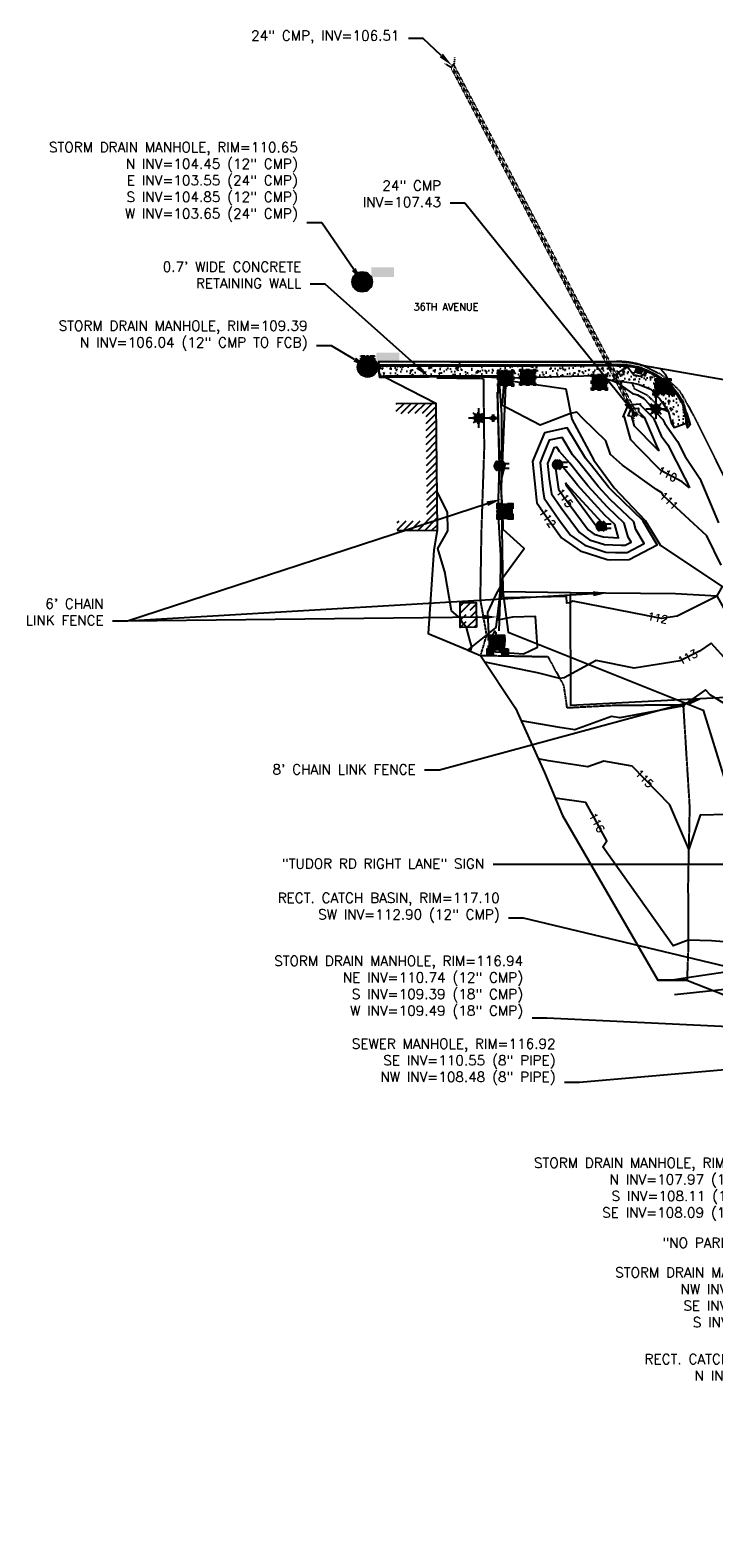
# Model space of a CAD drawing. Header units: feet. Extents: x 351431 to 355879, y 310968 to 329728.
# Tile 245 of 254: x 351490 to 351834, y 328963 to 329721. Entities that reach past the tile are written whole.
import ezdxf

# ---------------------------------------------------------------- set-up
doc = ezdxf.new("R2010")
doc.units = ezdxf.units.FT
doc.header["$MEASUREMENT"] = 0
doc.linetypes.add('D10', pattern=[0.15, 0.1, -0.05])
doc.linetypes.add('D25', pattern=[0.375, 0.25, -0.125])
for name, color, linetype in [('EHIST', 56, 'Continuous'), ('EHYSC', 161, 'Continuous'), ('EHYSW-WARN', 161, 'Continuous'), ('ELIF', 153, 'LINKFENCE'), ('ELIG', 41, 'Continuous'), ('ELIST', 3, 'Continuous'), ('ELIW', 2, 'Continuous'), ('ELTCH-EG1', 253, 'Continuous'), ('ELTCN-EG1', 251, 'Continuous'), ('ELTNB-EG1', 55, 'Continuous'), ('ELTT', 3, 'Continuous'), ('ELUDC', 153, 'D10'), ('ELUTU', 153, 'UT'), ('ELYCB-BACK', 5, 'Continuous'), ('ELYCB-FL', 2, 'Continuous'), ('ELYSC', 2, 'Continuous'), ('ELYSP', 1, 'D25'), ('ELYSW-BACK', 2, 'Continuous'), ('ELYSW-WARN', 161, 'Continuous'), ('ESFLJ', 5, 'Continuous'), ('ESFLP', 4, 'Continuous'), ('ESIP', 41, 'Continuous'), ('ESMask', 155, 'Continuous'), ('ESUD', 5, 'Continuous'), ('ESUD-CMP', 13, 'D10'), ('ESUE', 2, 'Continuous'), ('ETFS', 6, 'Continuous'), ('ETIF', 4, 'Continuous'), ('ETIW', 14, 'Continuous'), ('ETRC', 2, 'Continuous'), ('ETTC', 252, 'Continuous'), ('ETUD', 4, 'Continuous'), ('ETUS', 2, 'Continuous')]:
    doc.layers.add(name, color=color, linetype=linetype)
doc.styles.add('ANNO-TOPO', font='simplex.shx')
doc.styles.add('L180', font='simplex.shx', dxfattribs={"height": 3.6})
doc.styles.add('L80', font='simplex', dxfattribs={"height": 4})
doc.styles.add('ROMANSM', font='romansm.shx')
doc.linetypes.add('LINKFENCE', pattern='A,0.25,-0.08,0.25,-0.08,["X",ROMANSM,S=0.08,R=0,X=-0.004,Y=-0.04],-0.12', length=0.78)
doc.linetypes.add('UT', pattern='A,0.25,-0.07,0.07,-0.07,0.07,-0.07,0.25,-0.08,["UT",ROMANSM,S=0.08,R=0,X=-0.04,Y=-0.04],-0.15', length=1.08)

# ---------------------------------------------------------------- blocks, each defined once
blk = doc.blocks.new('ESIPOST')
blk.add_lwpolyline([(0.03, 0.03), (0.03, -0.03), (-0.03, -0.03), (-0.03, 0.03), (0.03, 0.03)])
at = {"layer": 'ESMask'}
blk.add_solid([(-0.03, -0.03), (-0.03, 0.03), (0.03, -0.03), (0.03, 0.03)], dxfattribs=at)
blk = doc.blocks.new('ESUFJBOX1')
for points in [[(-0.079, 0.054), (-0.079, 0.079), (-0.054, 0.079)], [(-0.079, -0.018), (-0.079, 0.018)], [(-0.018, 0.079), (0.018, 0.079)], [(0.054, 0.079), (0.079, 0.079), (0.079, 0.054)], [(0.079, 0.018), (0.079, -0.018)], [(-0.079, -0.079), (-0.079, -0.054)], [(-0.054, -0.079), (-0.079, -0.079)], [(0.018, -0.079), (-0.018, -0.079)], [(0.079, -0.054), (0.079, -0.079), (0.054, -0.079)]]:
    blk.add_lwpolyline(points)
at = {"layer": 'ESMask'}
blk.add_solid([(-0.079, -0.079), (-0.079, 0.079), (0.079, -0.079), (0.079, 0.079)], dxfattribs=at)
blk = doc.blocks.new('ESUFJBOX2')
for points in [[(-0.079, 0.054), (-0.079, 0.079), (-0.054, 0.079)], [(-0.079, -0.018), (-0.079, 0.018)], [(-0.052, 0.018), (-0.052, 0.052), (-0.018, 0.052)], [(-0.018, 0.079), (0.018, 0.079)], [(0.018, 0.052), (0.052, 0.052), (0.052, 0.018)], [(0.054, 0.079), (0.079, 0.079), (0.079, 0.054)], [(0.079, 0.018), (0.079, -0.018)], [(-0.079, -0.079), (-0.079, -0.054)], [(-0.054, -0.079), (-0.079, -0.079)], [(-0.052, -0.052), (-0.052, -0.018)], [(-0.018, -0.052), (-0.052, -0.052)], [(0.018, -0.079), (-0.018, -0.079)], [(0.052, -0.018), (0.052, -0.052), (0.018, -0.052)], [(0.079, -0.054), (0.079, -0.079), (0.054, -0.079)]]:
    blk.add_lwpolyline(points)
at = {"layer": 'ESMask'}
blk.add_solid([(-0.079, -0.079), (-0.079, 0.079), (0.079, -0.079), (0.079, 0.079)], dxfattribs=at)
blk = doc.blocks.new('ESUFMALUM')
for p, q in [((-0.1, -0.148), (-0.05, -0.148)), ((-0.053, -0.095), (-0.035, -0.112)), ((0, -0.03), (0, -0.098)), ((0.053, -0.095), (0.035, -0.112)), ((0.05, -0.148), (0.1, -0.148)), ((-0.035, -0.183), (-0.053, -0.201)), ((0, -0.198), (0, -0.248)), ((0.035, -0.183), (0.053, -0.201))]:
    blk.add_line(p, q)
for centre, radius, start, end in [((0, 0), 0.0295, 153.6503, 206.3497), ((0, 0), 0.0295, 63.6503, 116.3497), ((0, 0), 0.0295, 333.6503, 26.3497), ((0, -0.148), 0.05, 166.7041, 193.2959), ((0, -0.148), 0.05, 121.7041, 148.2959), ((0, 0), 0.0295, 243.6503, 296.3497), ((0, -0.148), 0.05, 76.7041, 103.2959), ((0, -0.148), 0.05, 31.7041, 58.2959), ((0, -0.148), 0.05, 346.7041, 13.2959), ((0, -0.148), 0.05, 211.7041, 238.2959), ((0, -0.148), 0.05, 256.7041, 283.2959), ((0, -0.148), 0.05, 301.7041, 328.2959)]:
    blk.add_arc(centre, radius, start, end)
at = {"layer": 'ESMask'}
for points, const_width in [([(-0.015, 0, 1), (0.015, 0, 1)], 0.0295), ([(-0.025, -0.148, 1), (0.025, -0.148, 1)], 0.05)]:
    blk.add_lwpolyline(points, format="xyb", close=True, dxfattribs=dict(at, const_width=const_width))
blk = doc.blocks.new('ESIELOUT')
for p, q in [((-0.043, 0.025), (0.1, 0.025)), ((0.1, -0.025), (-0.043, -0.025))]:
    blk.add_line(p, q)
for start, end in [(109.5043, 250.4953), (289.6904, 70.3091)]:
    blk.add_arc((0, 0), 0.05, start, end)
at = {"layer": 'ESMask', "const_width": 0.05}
blk.add_lwpolyline([(0.008, -0.024, 0.998377), (-0.008, 0.024, 1.001626), (0.008, -0.024, -0.622608)], format="xyb", dxfattribs=at)
at = {"layer": 'ESMask'}
for points in [[(0, 0), (-0.017, 0.047)], [(0.017, -0.047), (0, 0)]]:
    blk.add_lwpolyline(points, dxfattribs=at)
blk = doc.blocks.new('ESUELOAD')
for p, q in [((-0.079, 0.079), (-0.053, 0.053)), ((-0.026, 0.026), (0.026, -0.026)), ((-0.026, -0.026), (0.026, 0.026)), ((0.053, 0.053), (0.079, 0.079)), ((-0.079, -0.079), (-0.053, -0.053)), ((0.053, -0.053), (0.079, -0.079))]:
    blk.add_line(p, q)
for points in [[(-0.079, 0.026), (-0.079, 0.079), (-0.026, 0.079)], [(0.026, 0.079), (0.079, 0.079), (0.079, 0.026)], [(-0.026, -0.079), (-0.079, -0.079), (-0.079, -0.026)], [(0.079, -0.026), (0.079, -0.079), (0.026, -0.079)]]:
    blk.add_lwpolyline(points)
at = {"layer": 'ESMask'}
blk.add_solid([(-0.079, -0.079), (-0.079, 0.079), (0.079, -0.079), (0.079, 0.079)], dxfattribs=at)
blk = doc.blocks.new('ESUETRANS')
for p, q in [((-0.079, 0.079), (-0.031, 0.031)), ((0.031, 0.031), (0.079, 0.079)), ((-0.079, -0.079), (-0.031, -0.031)), ((0.031, -0.031), (0.079, -0.079))]:
    blk.add_line(p, q)
for points in [[(-0.079, 0.026), (-0.079, 0.079), (-0.026, 0.079)], [(0.026, 0.079), (0.079, 0.079), (0.079, 0.026)], [(-0.079, -0.079), (-0.079, -0.026)], [(-0.026, -0.079), (-0.079, -0.079)], [(0.079, -0.026), (0.079, -0.079), (0.026, -0.079)]]:
    blk.add_lwpolyline(points)
at = {"layer": 'ESMask'}
blk.add_solid([(-0.079, 0.079), (-0.079, -0.079), (0.079, 0.079), (0.079, -0.079)], dxfattribs=at)
at = {"style": 'L80'}
blk.add_text('E', height=0.08, dxfattribs=at).set_placement((-0.023, -0.039))
blk = doc.blocks.new('ESUDCI')
for p, q in [((-0.068, 0.083), (-0.068, 0.091)), ((-0.068, 0.091), (-0.026, 0.091)), ((-0.068, 0.024), (-0.068, 0.067)), ((-0.06, 0.06), (-0.068, 0.06)), ((-0.063, 0.03), (-0.068, 0.03)), ((-0.068, 0), (-0.068, 0.008)), ((-0.026, 0), (-0.068, 0)), ((-0.026, 0.03), (-0.05, 0.03)), ((-0.023, 0.06), (-0.047, 0.06)), ((0.01, 0.03), (-0.013, 0.03)), ((-0.01, 0.091), (0.01, 0.091)), ((0.013, 0.06), (-0.01, 0.06)), ((0.01, 0), (-0.01, 0)), ((0.047, 0.03), (0.023, 0.03)), ((0.026, 0.091), (0.068, 0.091)), ((0.05, 0.06), (0.026, 0.06)), ((0.068, 0.03), (0.06, 0.03)), ((0.068, 0.06), (0.063, 0.06)), ((0.068, 0.091), (0.068, 0.083)), ((0.068, 0.067), (0.068, 0.024)), ((0.068, 0.008), (0.068, 0)), ((0.068, 0), (0.026, 0))]:
    blk.add_line(p, q)
at = {"layer": 'ESMask'}
blk.add_solid([(-0.068, 0), (-0.068, 0.091), (0.068, 0), (0.068, 0.091)], dxfattribs=at)
blk = doc.blocks.new('ESUMHOLE')
at = {"ltscale": 0.5}
for radius in [0.1, 0.057]:
    blk.add_circle((0, 0), radius, dxfattribs=at)
at = {"layer": 'ESMask', "const_width": 0.1}
blk.add_lwpolyline([(-0.05, 0, 1), (0.05, 0, 1)], format="xyb", close=True, dxfattribs=at)
at = {"layer": 'ESMask', "color": 155}
blk.add_solid([(0.09, 0.05), (0.09, 0.145), (0.321, 0.05), (0.321, 0.145)], dxfattribs=at)

msp = doc.modelspace()

# ---------------------------------------------------------------- hatches: boundary and pattern name
at = {"layer": 'EHIST'}
h = msp.add_hatch(dxfattribs=at)
h.set_pattern_fill('ANSI31', color=256, scale=20, style=0)
h.set_pattern_definition([(45, (351674.117, 329468.9862), (-1.76777, 1.76777), [])])
h.paths.add_polyline_path([(351694.12, 329533.25), (351674.12, 329533.06), (351674.16, 329528.06), (351689.16, 329528.21), (351689.67, 329474.13), (351674.67, 329473.99), (351674.72, 329468.99), (351694.72, 329469.17)])
h = msp.add_hatch(dxfattribs=at)
h.set_pattern_fill('ANSI31', color=256, scale=20, style=0)
h.set_pattern_definition([(45, (351706.266, 329420.547), (-1.76777, 1.76777), [])])
h.paths.add_polyline_path([(351714.33, 329432.98), (351706.27, 329433.05), (351706.27, 329420.55), (351714.59, 329420.59)])
h.paths.add_polyline_path([(351711.53, 329423.57), (351709.27, 329423.56), (351709.27, 329430.03), (351711.39, 329430.01)], flags=16)
at = {"layer": 'EHYSC'}
h = msp.add_hatch(dxfattribs=at)
h.set_pattern_fill('AR-CONC', color=256, style=0)
h.set_pattern_definition([(50, (351665.256, 329521.035), (7.1726, -0.62752), [0.75, -8.25]), (355, (351665.256, 329521.035), (-1.3875, 7.52192), [0.6, -6.6]), (100.4514, (351665.854, 329520.983), (5.7851, 6.8944), [0.6374, -7.01142]), (46.184, (351665.256, 329523.035), (10.6724, -1.6552), [1.125, -12.375]), (96.6356, (351666.145, 329522.897), (9.3466, 9.7412), [0.9561, -10.5171]), (351.184, (351665.256, 329523.035), (9.3466, 9.7412), [0.9, -9.9]), (21, (351666.256, 329522.535), (5.96907, -4.0262), [0.75, -8.25]), (326, (351666.256, 329522.535), (2.43315, 7.2515), [0.6, -6.6]), (71.4514, (351666.7534, 329522.1995), (8.40223, 3.2253), [0.6374, -7.01142]), (37.5, (351665.256, 329521.035), (0.1216, 3.32894), [0, -6.52, 0, -6.7, 0, -6.625]), (7.5, (351665.256, 329521.035), (2.630695, 3.94412), [0, -3.82, 0, -6.37, 0, -2.525]), (327.5, (351663.026, 329521.035), (5.338224, -0.22555), [0, -2.5, 0, -7.8, 0, -10.35]), (317.5, (351662.026, 329521.035), (5.83186, 1.00105), [0, -3.25, 0, -5.18, 0, -7.35])])
h.paths.add_polyline_path([(351798.08, 329550.13), (351796.9, 329550.59), (351795.99, 329550.86), (351794.99, 329551.09), (351793.12, 329551.49), (351791.7, 329551.72), (351790.16, 329551.9), (351789.71, 329551.94), (351787.66, 329552.01), (351785.07, 329552), (351774.41, 329552.1), (351711.18, 329551.88), (351665.26, 329552), (351665.9, 329546.85), (351668.74, 329546.92), (351712.16, 329547.1), (351727.34, 329546.94), (351726.74, 329545.75), (351774.35, 329547.13), (351784.91, 329544.02), (351785.07, 329544.39), (351792.72, 329543.38), (351795.88, 329542.7), (351802.14, 329540.19), (351805.47, 329536.8), (351806.8, 329535.43), (351808.49, 329533.02), (351811.05, 329528.94), (351812.35, 329523.54), (351813.86, 329521.03), (351819.96, 329523.22), (351819.85, 329524.18), (351819.57, 329526.07), (351819.21, 329528.16), (351818.77, 329530.26), (351818.52, 329531.25), (351818.26, 329532.15), (351818.07, 329532.69), (351817.65, 329533.68), (351817.17, 329534.59), (351816.65, 329535.44), (351814.88, 329538.1), (351814.16, 329539.17), (351813.55, 329539.92), (351812.81, 329540.66), (351810.23, 329542.94), (351809.24, 329543.76), (351808.21, 329544.55), (351807.12, 329545.34), (351805.92, 329546.14), (351804.1, 329547.24), (351802.94, 329547.86), (351801.79, 329548.44)])
h = msp.add_hatch(dxfattribs=at)
h.set_pattern_fill('AR-CONC', color=256, style=0)
h.set_pattern_definition([(50, (351722.542, 329410.307), (7.1726, -0.6275), [0.75, -8.25]), (355, (351722.542, 329410.307), (-1.3875, 7.522), [0.6, -6.6]), (100.45, (351723.14, 329410.255), (5.785, 6.8944), [0.6374, -7.0114]), (46.18, (351722.542, 329412.307), (10.672, -1.655), [1.125, -12.375]), (96.64, (351723.431, 329412.169), (9.347, 9.741), [0.956, -10.517]), (351.18, (351722.542, 329412.307), (9.347, 9.741), [0.9, -9.9]), (21, (351723.542, 329411.807), (5.969, -4.026), [0.75, -8.25]), (326, (351723.542, 329411.807), (2.433, 7.2515), [0.6, -6.6]), (71.45, (351724.0394, 329411.4715), (8.402, 3.225), [0.6374, -7.0114]), (37.5, (351722.542, 329410.307), (0.1216, 3.3289), [0, -6.52, 0, -6.7, 0, -6.625]), (7.5, (351722.542, 329410.307), (2.6307, 3.9441), [0, -3.82, 0, -6.37, 0, -2.525]), (327.5, (351720.312, 329410.307), (5.3382, -0.22555), [0, -2.5, 0, -7.8, 0, -10.35]), (317.5, (351719.312, 329410.307), (5.8319, 1.001), [0, -3.25, 0, -5.18, 0, -7.35])])
h.paths.add_polyline_path([(351728.55, 329416.01), (351722.81, 329416.37), (351722.54, 329410.62), (351728.32, 329410.31)])
at = {"layer": 'EHYSW-WARN'}
h = msp.add_hatch(dxfattribs=at)
h.set_pattern_fill('ANSI37', color=256, scale=3, style=0)
h.paths.add_polyline_path([(351797.85, 329549.86), (351797.23, 329547.96), (351794.4, 329548.78), (351794.95, 329550.67)])
h = msp.add_hatch(dxfattribs=at)
h.set_pattern_fill('ANSI37', color=256, scale=3, style=0)
h.paths.add_polyline_path([(351811.27, 329539.03), (351812.8, 329540.3), (351814.58, 329538.02), (351813.06, 329536.74)])

# ---------------------------------------------------------------- linework, layer by layer
at = {"layer": 'EHYSC'}
msp.add_line((351665.9, 329546.85), (351665.26, 329552), dxfattribs=at)
at = {"layer": 'ELIF', "flags": 128}
for points in [[(351665.81, 329546.35), (351668.67, 329546.32), (351712.54, 329546.56), (351722.05, 329546.27), (351725.7, 329546.14), (351727.05, 329527.6), (351726.98, 329491.13), (351727.87, 329438.62), (351761.81, 329438.02), (351814.65, 329437.62), (351835.33, 329436.32), (351862.69, 329386.6), (351889.26, 329335.82), (351906.4, 329302.42), (351911.4, 329277.72), (351919.48, 329244.63), (352047.76, 329007.58), (352098.92, 328915.68), (352132.27, 328852.09), (352140.87, 328836.47), (352167.62, 328783.87), (352188.73, 328738.56), (352211.91, 328685.43), (352233.94, 328636.87), (352256.62, 328582.42), (352273.72, 328540.75), (352299.09, 328469.91), (352318.55, 328413.67), (352330.88, 328375.47), (352342.65, 328334.94), (352357.71, 328280.05), (352368.83, 328237.62), (352379.7, 328199.8), (352386.09, 328164.27), (352394.28, 328131.6), (352410.52, 328091.57), (352420.61, 328052.51), (352438.52, 327998.33), (352447.97, 327930.27), (352457.3, 327883.52), (352464.85, 327832.95), (352474.76, 327769.44), (352480.47, 327723.6), (352472.87, 327669.08), (352462.58, 327607.63), (352454.35, 327565.56), (352450.14, 327542.51), (352440.18, 327491.23), (352434.19, 327452.8), (352425.1, 327392.33), (352415.15, 327340.16), (352400.93, 327284.96), (352388.51, 327217.63), (352380.26, 327170.72), (352376.42, 327149.51), (352369.64, 327110.29), (352361.86, 327072.16), (352335.86, 327055.2), (352288.6, 327027.01)], [(351727.87, 329438.62), (351726.37, 329438.18), (351724.31, 329420.51), (351710.06, 329409.09)], [(351761.57, 329437.34), (351761.83, 329381.4), (351862.69, 329386.6)]]:
    msp.add_lwpolyline(points, dxfattribs=at)
at = {"layer": 'ELIG', "flags": 128}
msp.add_lwpolyline([(351724.96, 329538.71), (351725.95, 329501.67), (351725.28, 329479.42), (351726.61, 329456.73), (351726.37, 329438.18), (351725.79, 329418.74)], dxfattribs=at)
at = {"layer": 'ELIST', "flags": 128}
msp.add_lwpolyline([(351674.12, 329533.06), (351694.12, 329533.25), (351694.72, 329469.17), (351674.72, 329468.99)], dxfattribs=at)
msp.add_lwpolyline([(351714.59, 329420.59), (351706.27, 329420.55), (351706.27, 329433.05), (351714.33, 329432.98)], close=True, dxfattribs=at)
at = {"layer": 'ELIW', "flags": 128}
msp.add_lwpolyline([(351665.81, 329546.35), (351668.67, 329546.32), (351712.54, 329546.56), (351722.05, 329546.27), (351725.7, 329546.14)], dxfattribs=at)
at = {"layer": 'ELTCH-EG1', "elevation": 110, "flags": 128}
msp.add_lwpolyline([(351705.91, 329554.06), (351705.96, 329552.67), (351707.64, 329552.5), (351682.41, 329552.36), (351665.27, 329552.25)], dxfattribs=at)
at = {"layer": 'ELTCN-EG1', "flags": 128}
for points, elevation in [([(351805.53, 329510.68), (351805.68, 329510.46), (351806.18, 329509.5), (351805.52, 329509.85), (351805, 329510.38), (351793.94, 329521.6), (351792.63, 329526.52), (351790.73, 329526.78), (351792.28, 329530.37), (351795.95, 329530.75), (351795.96, 329529.08), (351798.81, 329526.23), (351805.53, 329510.68)], 109), ([(351820.27, 329524.3), (351820.23, 329524.81), (351820.07, 329526.22), (351820.02, 329526.59), (351819.77, 329528.37), (351819.74, 329528.54), (351819.4, 329530.43), (351819.89, 329529.06), (351820.23, 329528.05), (351820.94, 329525.89), (351821.47, 329524.21), (351822.02, 329522.37), (351820.58, 329520.74), (351820.45, 329521.84), (351820.4, 329522.81), (351820.27, 329524.3)], 111), ([(351795.06, 329528.56), (351795.07, 329526.87), (351793.16, 329527.12), (351793.72, 329528.43), (351795.06, 329528.56)], 108), ([(351711.57, 329408.55), (351712.25, 329410.84), (351711.59, 329412.87), (351711.57, 329412.92), (351709.6, 329420.56), (351707.61, 329422.62), (351706.27, 329425.09), (351701.93, 329428.86), (351698.57, 329448.39), (351696.5, 329455.69), (351695.03, 329460.1), (351700.12, 329469.04), (351699.97, 329478.47), (351694.53, 329489.06)], 113), ([(351725.4, 329477.31), (351725.38, 329479.4), (351725.34, 329479.85), (351725.31, 329480.48), (351724.72, 329478.7), (351725.4, 329477.31)], 113), ([(351720.02, 329428.07), (351720.61, 329417.57), (351720.55, 329416.66), (351720.68, 329415.27), (351721.79, 329410.31), (351721.46, 329408.48), (351722.82, 329408.84), (351724.26, 329408.26), (351738.12, 329407.18), (351745.15, 329410.53), (351744.25, 329425.95), (351732.64, 329425.66), (351725.03, 329424.17), (351726.44, 329438.2), (351726.4, 329441), (351724.42, 329437.47), (351720.02, 329428.07)], 113), ([(351726.82, 329410.04), (351728.47, 329410.05), (351728.85, 329411.95), (351728.95, 329414.49), (351728.85, 329416.46), (351727, 329416.47), (351724.33, 329416.64), (351724.41, 329417.64), (351723.63, 329418.62), (351722.55, 329416.47), (351722.45, 329415.04), (351722.31, 329412.04), (351722.2, 329410.48), (351722.05, 329409.65), (351724.04, 329410.19), (351726.82, 329410.04)], 114), ([(351840.27, 329381.55), (351832.25, 329386.44), (351829.74, 329389.21), (351818.89, 329381.56), (351818.53, 329380.41), (351817.93, 329381.02), (351786.59, 329375.07), (351782.48, 329375.81), (351763.93, 329369.02), (351756.48, 329370.19), (351736.99, 329373.57)], 114), ([(351844.12, 329247.87), (351820.42, 329244.35), (351813.08, 329243.31)], 117)]:
    msp.add_lwpolyline(points, dxfattribs=dict(at, elevation=elevation))
at = {"layer": 'ELTT', "flags": 128}
for points in [[(351729.06, 329542.09), (351726.98, 329491.13), (351727.87, 329438.62), (351730.41, 329418.19), (351828.52, 329378.9), (351850.25, 329308.64), (351846.17, 329246.93), (351876.15, 329247.48), (351919.48, 329244.63), (351955.9, 329176.53), (351979.91, 329130.51), (351997.17, 329099.36), (352025.37, 329047.76), (352047.76, 329007.58), (352098.92, 328915.68), (352132.27, 328852.09)], [(351729.34, 329544.83), (351759.52, 329540.34), (351762.41, 329525.22), (351773.6, 329504.49), (351783.73, 329490.67), (351799.29, 329474.25), (351807.1, 329461.77), (351838.05, 329441.11), (351835.33, 329436.32), (351862.69, 329386.6), (351889.26, 329335.82), (351911.4, 329277.72), (351946.06, 329229.8), (351968.03, 329188.82), (351955.9, 329176.53), (351979.91, 329130.51), (351984.18, 329133.26), (352004.46, 329100.19), (351997.17, 329099.36), (352025.37, 329047.76), (352034.37, 329051.12), (352058.38, 329010.52), (352075.36, 328976.58), (352105.82, 328919.44)]]:
    msp.add_lwpolyline(points, dxfattribs=at)
at = {"layer": 'ELUDC', "flags": 128}
msp.add_lwpolyline([(351794.55, 329527.32), (351702.28, 329702.81)], dxfattribs=at)
at = {"layer": 'ELUTU', "flags": 128}
msp.add_lwpolyline([(351814.09, 329236.12), (351847.33, 329239.64), (351861.42, 329240.28), (351866.06, 329228.02), (351881.91, 329211.49), (351903.11, 329190.94), (351930.13, 329158.07), (351944.49, 329122.47), (351964.66, 329083.98), (351979.03, 329059.18), (351992.81, 329035.19), (352000.59, 329022.86), (351998.82, 329010.17), (351975.09, 328974.77)], dxfattribs=at)
at = {"layer": 'ELYCB-BACK', "flags": 128}
msp.add_lwpolyline([(351665.26, 329552), (351711.18, 329551.88), (351774.41, 329552.1), (351785.07, 329552), (351787.66, 329552.01), (351789.71, 329551.94), (351790.16, 329551.9), (351791.7, 329551.72), (351793.12, 329551.49), (351794.99, 329551.09), (351795.99, 329550.86), (351796.9, 329550.59), (351798.08, 329550.13), (351801.79, 329548.44), (351802.94, 329547.86), (351804.1, 329547.24), (351805.92, 329546.14), (351807.12, 329545.34), (351808.21, 329544.55), (351809.24, 329543.76), (351810.23, 329542.94), (351812.81, 329540.66), (351813.55, 329539.92), (351814.16, 329539.17), (351814.88, 329538.1), (351816.65, 329535.44), (351817.17, 329534.59), (351817.65, 329533.68), (351818.07, 329532.69), (351818.26, 329532.15), (351818.52, 329531.25), (351818.77, 329530.26), (351819.21, 329528.16), (351819.57, 329526.07), (351819.85, 329524.18), (351820.14, 329521.77)], dxfattribs=at)
at = {"layer": 'ELYCB-FL', "flags": 128}
msp.add_lwpolyline([(351665.29, 329552.64), (351711.03, 329552.49), (351774.44, 329552.72), (351785.04, 329552.71), (351787.68, 329552.68), (351789.77, 329552.58), (351790.23, 329552.53), (351791.77, 329552.33), (351793.18, 329552.06), (351795.05, 329551.64), (351796.08, 329551.41), (351797.03, 329551.17), (351797.99, 329550.83), (351798.25, 329550.72), (351800.82, 329549.56), (351802, 329549), (351803.16, 329548.42), (351804.33, 329547.78), (351806.16, 329546.67), (351807.39, 329545.86), (351808.5, 329545.05), (351809.55, 329544.25), (351810.56, 329543.42), (351813.21, 329541.1), (351813.62, 329540.72), (351813.98, 329540.33), (351814.62, 329539.55), (351815.38, 329538.43), (351817.2, 329535.75), (351817.74, 329534.89), (351818.23, 329533.98), (351818.66, 329532.97), (351818.86, 329532.43), (351819.13, 329531.51), (351819.38, 329530.51), (351819.83, 329528.39), (351820.19, 329526.26), (351820.46, 329524.35), (351820.76, 329521.91)], dxfattribs=at)
at = {"layer": 'ELYSC', "flags": 128}
msp.add_lwpolyline([(351728.32, 329410.31), (351722.54, 329410.62), (351722.81, 329416.37), (351728.55, 329416.01)], close=True, dxfattribs=at)
at = {"layer": 'ELYSP', "flags": 128}
msp.add_lwpolyline([(351665.39, 329554.11), (351710.97, 329554.06), (351774.35, 329554.01), (351784.94, 329554.11, -0.069602), (351795.28, 329552.91), (351798.61, 329552), (351806.92, 329547.97), (351814.14, 329541.96), (351816.68, 329539.37), (351820.27, 329533.17), (351825.45, 329523.63), (351845.07, 329483.83), (351856.85, 329463.1), (351881, 329419.39), (351904.83, 329375.38), (351929.22, 329331.66), (351953.47, 329288.23), (351976.81, 329244.1), (352001.75, 329200.36), (352025.68, 329156.43), (352049.53, 329112.94), (352074.01, 329068.37), (352097.6, 329024.87), (352121.79, 328980.83), (352145.25, 328936.83), (352168.79, 328893.17), (352192.16, 328848.72), (352215.23, 328804.19), (352236.95, 328759.14), (352243.67, 328744.72), (352264.13, 328698.9), (352284.23, 328653), (352303.38, 328606.96), (352321.88, 328560.11), (352325.47, 328550.41), (352342.92, 328503.08), (352359.32, 328456.12), (352374.79, 328408.59), (352389.74, 328360.24), (352401.77, 328318.97), (352414.54, 328270.33), (352426.38, 328221.68), (352437.43, 328173.02), (352447.64, 328123.96), (352457.18, 328074.89), (352465.1, 328029.71), (352470.96, 327980.1), (352474.57, 327930.02), (352478.49, 327879.75), (352483.06, 327829.57), (352487.65, 327780.01), (352491.75, 327730.01), (352494.88, 327680.08), (352496.92, 327629.45), (352497.79, 327577.66), (352496.37, 327529.11), (352493.14, 327478.72), (352488.55, 327429.28), (352483.09, 327380.91), (352476.61, 327329.92), (352469.94, 327280.11), (352463.25, 327230.3), (352456.41, 327181.21), (352449.82, 327131.13), (352443.29, 327080.8), (352437, 327030.56), (352436.03, 327016.28)], format="xyb", dxfattribs=at)
for points in [[(351694.57, 329546), (351717.99, 329545.68), (351718.36, 329511.02), (351716.93, 329468.61), (351716.37, 329434.52), (351719.53, 329416.7), (351716.51, 329406.49), (351750.41, 329405.84), (351758.31, 329391.38), (351759.96, 329380.19), (351783.45, 329381.42), (351818.45, 329381.68), (351821.66, 329330.17), (351820.85, 329290.06), (351821.05, 329277.23), (351820.94, 329258.5), (351820.39, 329243.31), (351805.78, 329243.32)], [(351792.72, 329543.38), (351793.87, 329540.56), (351800.44, 329537.18), (351807.3, 329530.69), (351811.05, 329528.94)]]:
    msp.add_lwpolyline(points, dxfattribs=at)
at = {"layer": 'ELYSW-BACK', "flags": 128}
msp.add_lwpolyline([(351665.9, 329546.85), (351668.74, 329546.92), (351712.16, 329547.1), (351727.34, 329546.94), (351726.74, 329545.75), (351774.35, 329547.13), (351784.91, 329544.02), (351785.07, 329544.39), (351792.72, 329543.38), (351795.88, 329542.7), (351802.14, 329540.19), (351805.47, 329536.8), (351806.8, 329535.43), (351808.49, 329533.02), (351811.05, 329528.94), (351812.35, 329523.54), (351813.86, 329521.03), (351819.5, 329523.05)], dxfattribs=at)
at = {"layer": 'ELYSW-WARN', "flags": 128}
for points in [[(351797.85, 329549.86), (351797.23, 329547.96), (351794.4, 329548.78), (351794.95, 329550.67)], [(351811.27, 329539.03), (351812.8, 329540.3), (351814.58, 329538.02), (351813.06, 329536.74)]]:
    msp.add_lwpolyline(points, close=True, dxfattribs=at)
at = {"layer": 'ESUD-CMP', "flags": 128}
for points in [[(351703.54, 329706.87), (351703.17, 329703.28)], [(351698.23, 329704.07), (351701.39, 329702.35)], [(351793.66, 329526.85), (351793.29, 329523.27)], [(351795.43, 329527.78), (351798.6, 329526.06)]]:
    msp.add_lwpolyline(points, dxfattribs=at)
msp.add_lwpolyline([(351701.39, 329702.35), (351793.66, 329526.85), (351795.43, 329527.78), (351703.17, 329703.28)], close=True, dxfattribs=at)
at = {"layer": 'ETFS', "linetype": 'ByBlock', "lineweight": -2}
msp.add_line((351730.43, 329301.36), (351722.93, 329301.36), dxfattribs=at)
msp.add_lwpolyline([(351922.07, 329301.4), (351730.43, 329301.36)], dxfattribs=at)
at = {"layer": 'ETIF', "linetype": 'ByBlock', "lineweight": -2}
for p, q in [((351539.06, 329423.65), (351531.56, 329423.65)), ((351695.98, 329348.73), (351688.48, 329348.73))]:
    msp.add_line(p, q, dxfattribs=at)
for points in [[(351719.95, 329482.69), (351539.06, 329423.65)], [(351773.25, 329437.44), (351539.06, 329423.65)], [(351717.42, 329425.7), (351539.06, 329423.65)]]:
    msp.add_lwpolyline(points, dxfattribs=at)
at = {"layer": 'ETIF'}
for points in [[(351719.57, 329483.87), (351727.08, 329485.01), (351720.34, 329481.5)], [(351773.17, 329438.69), (351780.73, 329437.88), (351773.32, 329436.19)], [(351717.41, 329426.95), (351724.92, 329425.79), (351717.44, 329424.45)], [(351820.92, 329384.07), (351828.48, 329384.83), (351821.58, 329381.66)]]:
    msp.add_solid(points, dxfattribs=at)
at = {"layer": 'ETIW', "linetype": 'ByBlock', "lineweight": -2}
msp.add_line((351638.42, 329592.99, 120.75), (351630.92, 329592.99, 120.75), dxfattribs=at)
at = {"layer": 'ETIW'}
msp.add_solid([(351685.84, 329552.37, 120.75), (351690.61, 329546.44, 120.75), (351684.18, 329550.5, 120.75)], dxfattribs=at)
at = {"layer": 'ETUD', "linetype": 'ByBlock', "lineweight": -2}
for p, q in [((351687.81, 329716.48), (351680.31, 329716.48)), ((351708.76, 329633.79), (351701.26, 329633.79)), ((351636.71, 329623.88), (351629.21, 329623.88)), ((351641.58, 329561.98), (351634.08, 329561.98)), ((351738.21, 329274.49), (351730.71, 329274.49)), ((351749.98, 329224.24), (351742.48, 329224.24))]:
    msp.add_line(p, q, dxfattribs=at)
for points in [[(351696.83, 329707.96), (351687.81, 329716.48)], [(351652.85, 329600.37), (351636.71, 329623.88)], [(351653.28, 329555.14), (351641.58, 329561.98)], [(351906.3, 329234.19), (351738.21, 329274.49)], [(351893.86, 329217.35), (351749.98, 329224.24)]]:
    msp.add_lwpolyline(points, dxfattribs=at)
at = {"layer": 'ETUD'}
for points in [[(351697.68, 329708.87), (351702.28, 329702.81), (351695.97, 329707.05)], [(351653.88, 329601.08), (351657.09, 329594.19), (351651.82, 329599.66)], [(351653.92, 329556.22), (351659.76, 329551.35), (351652.65, 329554.06)], [(351790.82, 329533.94), (351794.55, 329527.32), (351788.87, 329532.37)]]:
    msp.add_solid(points, dxfattribs=at)
at = {"layer": 'ETUS', "linetype": 'ByBlock', "lineweight": -2}
msp.add_line((351766.28, 329191.9), (351758.78, 329191.9), dxfattribs=at)
msp.add_lwpolyline([(351891.4, 329202.67), (351766.28, 329191.9)], dxfattribs=at)

# ---------------------------------------------------------------- block references
at = {"layer": 'ESFLJ', "xscale": 50, "yscale": 50, "zscale": 50}
for name, p in [('ESUFJBOX1', (351729.21, 329545.78)), ('ESUFJBOX1', (351740.29, 329546.2)), ('ESUFJBOX1', (351776.36, 329543.75)), ('ESUFJBOX2', (351808.28, 329541.53))]:
    msp.add_blockref(name, p, dxfattribs=at)
at = {"layer": 'ESFLP', "xscale": 50, "yscale": 50, "zscale": 50}
msp.add_blockref('ESUFMALUM', (351804.77, 329537.72), dxfattribs=at)
at = {"layer": 'ESFLP', "xscale": 50, "yscale": 50, "zscale": 50, "rotation": 270}
msp.add_blockref('ESUFMALUM', (351722.93, 329525.74), dxfattribs=at)
at = {"layer": 'ESIP', "xscale": 50, "yscale": 50, "zscale": 50}
for p in [(351721.37, 329408.31), (351729.01, 329408.18)]:
    msp.add_blockref('ESIPOST', p, dxfattribs=at)
at = {"layer": 'ESUD', "xscale": 50, "yscale": 50, "zscale": 50}
for name, p in [('ESUMHOLE', (351657.09, 329594.19)), ('ESUMHOLE', (351659.76, 329551.35)), ('ESUDCI', (351659.78, 329552.47))]:
    msp.add_blockref(name, p, dxfattribs=at)
at = {"layer": 'ESUE', "xscale": 50, "yscale": 50, "zscale": 50}
for name, p in [('ESIELOUT', (351725.95, 329501.67)), ('ESIELOUT', (351755.27, 329502.32)), ('ESUELOAD', (351728.89, 329478.85)), ('ESIELOUT', (351777.2, 329471.4)), ('ESUETRANS', (351724.46, 329412.71))]:
    msp.add_blockref(name, p, dxfattribs=at)

# ---------------------------------------------------------------- texts
at = {"layer": 'ETFS', "char_height": 5, "attachment_point": 3, "style": 'ANNO-TOPO'}
for s, insert in [('"TUDOR RD RIGHT LANE" SIGN', (351718.43, 329304.31)), ('"NO PARKING FIRE LANE" SIGN', (351911.95, 329113.77))]:
    msp.add_mtext(s, dxfattribs=dict(at, insert=insert))
at = {"layer": 'ETIF', "char_height": 5, "attachment_point": 3, "style": 'ANNO-TOPO'}
for s, insert in [("6' CHAIN \\PLINK FENCE", (351527.06, 329434.93)), ("8' CHAIN LINK FENCE", (351683.98, 329351.68))]:
    msp.add_mtext(s, dxfattribs=dict(at, insert=insert))
at = {"layer": 'ETIW', "insert": (351626.42, 329604.27, 120.75), "char_height": 5, "attachment_point": 3, "style": 'ANNO-TOPO'}
msp.add_mtext("0.7' WIDE CONCRETE \\PRETAINING WALL", dxfattribs=at)
at = {"layer": 'ETUD', "char_height": 5, "attachment_point": 3, "style": 'ANNO-TOPO'}
for s, insert in [('24" CMP, INV=106.51', (351675.81, 329720.41)), ('STORM DRAIN MANHOLE, RIM=110.65\\PN INV=104.45 (12" CMP)\\PE INV=103.55 (24" CMP)\\PS INV=104.85 (12" CMP)\\PW INV=103.65 (24" CMP)', (351624.71, 329664.36)), ('24" CMP\\PINV=107.43', (351696.76, 329645.07)), ('STORM DRAIN MANHOLE, RIM=109.39\\PN INV=106.04 (12" CMP TO FCB)', (351629.58, 329574.6)), ('RECT. CATCH BASIN, RIM=117.10\\PSW INV=112.90 (12" CMP)', (351726.21, 329287.11)), ('STORM DRAIN MANHOLE, RIM=116.94\\PNE INV=110.74 (12" CMP)\\PS INV=109.39 (18" CMP)\\PW INV=109.49 (18" CMP)', (351737.98, 329255.43)), ('STORM DRAIN MANHOLE, RIM=117.04\\PN INV=107.97 (12" PIPE)\\PS INV=108.11 (12" CMP)\\PSE INV=108.09 (12" PIPE)', (351868.62, 329153.95)), ('STORM DRAIN MANHOLE, RIM=118.31\\PNW INV=109.61 (18" PIPE)\\PSE INV=109.64 (36" PIPE)\\PS INV=112.00 (12" CMP)', (351909.46, 329098.85)), ('RECT. CATCH BASIN, RIM=118.74\\PN INV=115.39 (12" CMP)', (351910.71, 329055.35))]:
    msp.add_mtext(s, dxfattribs=dict(at, insert=insert))
at = {"layer": 'ETUS', "insert": (351754.28, 329213.8), "char_height": 5, "attachment_point": 3, "style": 'ANNO-TOPO'}
msp.add_mtext('SEWER MANHOLE, RIM=116.92\\PSE INV=110.55 (8" PIPE)\\PNW INV=108.48 (8" PIPE)', dxfattribs=at)

# ---------------------------------------------------------------- next in the draw order: texts
at = {"layer": 'ETRC', "insert": (351682.88, 329583.44), "char_height": 3.6, "width": 43.0372, "attachment_point": 1, "style": 'L180', "bg_fill": 3, "box_fill_scale": 1.5, "bg_fill_color": 256, "bg_fill_true_color": 13158600, "bg_fill_transparency": 16324528}
msp.add_mtext('36TH AVENUE', dxfattribs=at)
at = {"layer": 'ETTC', "char_height": 4, "attachment_point": 5, "style": 'L80', "bg_fill": 3, "box_fill_scale": 1.2, "bg_fill_color": 256}
for s, insert, rotation, bg_fill_transparency in [('{110}', (351810.49, 329497.58, 110), 332.30911, 7018714), ('{111}', (351811.31, 329484.14, 111), 317.19951, 7018719), ('{112}', (351750.23, 329475.47, 112), 304.59546, 7018704), ('{112}', (351805.66, 329425.33, 112), 348.84056, 7018699), ('{113}', (351820.72, 329405.57, 113), 26.50346, 7018694), ('{115}', (351798.97, 329344.54, 115), 314.39313, 7018724), ('{116}', (351775.07, 329322.41, 116), 298.52459, 7018729)]:
    msp.add_mtext(s, dxfattribs=dict(at, insert=insert, rotation=rotation, bg_fill_transparency=bg_fill_transparency))

# ---------------------------------------------------------------- next in the draw order: linework, layer by layer
at = {"layer": 'ELTCH-EG1', "flags": 128}
for points, elevation in [([(351821.58, 329490.68), (351818.01, 329493.64), (351807.21, 329499.31), (351796.37, 329510.43), (351792.1, 329514.77), (351789, 329526.34), (351788.29, 329526.43), (351790.78, 329532.2), (351790.54, 329532.54), (351790.79, 329532.41), (351790.86, 329532.35), (351790.96, 329532.33), (351796.84, 329532.94), (351796.84, 329532.35), (351803.54, 329525.64), (351807.37, 329516.8), (351810.68, 329512.21), (351819.27, 329495.47), (351820.05, 329494.28), (351821.58, 329490.68)], 110), ([(351854.24, 329326.84), (351827.02, 329326.14), (351821.24, 329309.11), (351811.8, 329331.43), (351792.87, 329350.77), (351778.63, 329353.35), (351770.56, 329350.39), (351750.69, 329353.52), (351745.63, 329354.4)], 115)]:
    msp.add_lwpolyline(points, dxfattribs=dict(at, elevation=elevation))
at = {"layer": 'ELTCN-EG1', "flags": 128}
for points, elevation in [([(351806.91, 329550.56), (351809.4, 329547.72), (351810.98, 329544.59), (351811.93, 329543.06), (351812.17, 329542.76), (351813.32, 329541.21), (351813.64, 329540.77), (351813.82, 329540.51), (351813.6, 329540.7), (351813.58, 329540.71), (351813.16, 329541.05), (351813.1, 329541.17), (351810.5, 329543.33), (351810.37, 329543.47), (351809.49, 329544.16), (351809.34, 329544.3), (351808.45, 329544.96), (351808.27, 329545.1), (351807.33, 329545.75), (351807.1, 329545.91), (351806.11, 329546.56), (351805.97, 329546.64), (351804.56, 329547.48), (351804.26, 329547.64), (351803.88, 329547.81), (351803.09, 329548.23), (351802.57, 329548.43), (351801.91, 329548.75), (351801.12, 329548.99), (351800.69, 329549.18), (351799.51, 329549.49), (351799.8, 329549.24), (351799.27, 329548.58), (351799.07, 329548.15), (351796.87, 329546.55), (351794.8, 329547.14), (351793.91, 329547.2), (351790.3, 329551.43), (351789.14, 329550.4), (351787.77, 329550.03), (351786.66, 329549.06), (351785.07, 329547.16), (351784.95, 329545.79), (351782.69, 329544.67), (351784.31, 329544), (351785.14, 329543.57), (351792.95, 329538.05), (351795.56, 329537.41), (351798.74, 329535.51), (351801.42, 329532.71), (351804.67, 329528.67), (351808.28, 329525.06), (351809.2, 329522.92), (351815.67, 329513.96), (351819.54, 329506.42), (351826.84, 329495.32), (351836.27, 329473.07)], 111), ([(351840.74, 329403.58), (351832.52, 329412.65), (351826.76, 329408.59), (351816.95, 329403.7), (351793.8, 329400.08), (351774.67, 329403.85), (351758.57, 329395.14), (351756.38, 329394.9), (351745.26, 329397.64), (351718.8, 329403.04)], 113), ([(351867.81, 329260.23), (351832.79, 329263.07), (351820.97, 329263.29), (351813.5, 329260.46), (351778.13, 329310.31), (351780.01, 329313.32), (351769.54, 329332.59), (351754.12, 329334.73)], 116)]:
    msp.add_lwpolyline(points, dxfattribs=dict(at, elevation=elevation))
at = {"layer": 'ETIF', "linetype": 'ByBlock', "lineweight": -2}
msp.add_lwpolyline([(351821.25, 329382.86), (351695.98, 329348.73)], dxfattribs=at)
at = {"layer": 'ETIW', "linetype": 'ByBlock', "lineweight": -2, "elevation": 120.75}
msp.add_lwpolyline([(351685.01, 329551.43), (351638.42, 329592.99)], dxfattribs=at)
at = {"layer": 'ETUD', "linetype": 'ByBlock', "lineweight": -2}
msp.add_lwpolyline([(351789.84, 329533.16), (351708.76, 329633.79)], dxfattribs=at)

# ---------------------------------------------------------------- next in the draw order: texts
at = {"layer": 'ETTC', "insert": (351758.91, 329485.55, 115), "char_height": 4, "attachment_point": 5, "rotation": 306.45335, "style": 'L80', "bg_fill": 3, "box_fill_scale": 1.2, "bg_fill_color": 256, "bg_fill_transparency": 7018709}
msp.add_mtext('{115}', dxfattribs=at)

# ---------------------------------------------------------------- next in the draw order: linework, layer by layer
at = {"layer": 'ELTCH-EG1', "elevation": 115, "flags": 128}
msp.add_lwpolyline([(351754.9, 329504.72), (351753.99, 329502.48), (351754.2, 329500.49), (351755.81, 329489.99), (351758.35, 329486.31), (351770.76, 329469.51), (351773.79, 329467.41), (351778.16, 329465.98), (351786.01, 329465.61), (351784.04, 329472.28), (351779.1, 329477), (351765.26, 329492.02), (351762.78, 329495.14), (351756.82, 329502.5), (351754.9, 329504.72)], dxfattribs=at)
at = {"layer": 'ELTCN-EG1', "flags": 128}
for points, elevation in [([(351837.62, 329451.8), (351830.37, 329466.49), (351808.56, 329486.69), (351807.79, 329488.17), (351804.99, 329489.86), (351787.91, 329502.14), (351781.9, 329507.35), (351779.61, 329514.34), (351767.94, 329525.45), (351764.98, 329528.64), (351761.88, 329527.97), (351746.49, 329522.13), (351727.66, 329532.02), (351728.35, 329541.51), (351728.38, 329542.63), (351726.33, 329545.75), (351726.36, 329545.89), (351726.65, 329546.6), (351726.43, 329546.82), (351714.44, 329546.91), (351712.25, 329546.98), (351681.86, 329546.81), (351668.72, 329546.74), (351666.71, 329546.69), (351665.84, 329546.56), (351665.59, 329548.59)], 111), ([(351835.24, 329436.04), (351815.43, 329426.16), (351807.61, 329424.94), (351762.98, 329433.75), (351761.25, 329432.81), (351759.92, 329432.67), (351759.72, 329436.12), (351729.08, 329435.33), (351727.15, 329434.96), (351727.51, 329438.52), (351727.42, 329445.1), (351738.52, 329460.14), (351727.95, 329469.71), (351727.83, 329479.02), (351726.89, 329490.49), (351726.74, 329493.57), (351728.96, 329502.25), (351726.15, 329506.43), (351725.34, 329536.67), (351725.52, 329539.17), (351725.65, 329544.78), (351725.03, 329545.73), (351725.07, 329545.93), (351724.52, 329546.18), (351724.17, 329546.54), (351718.36, 329546.58), (351712.4, 329546.76), (351697.68, 329546.68), (351668.7, 329546.52), (351667.75, 329546.5), (351666.77, 329546.34)], 112), ([(351760.15, 329520.9), (351748.8, 329518.34), (351743.38, 329505.59), (351742.72, 329503.98), (351744.76, 329484.4), (351744.96, 329483.11), (351754.69, 329469.01), (351757.25, 329465.54), (351766.63, 329459.04), (351780.17, 329454.62), (351781.82, 329454.54), (351791.32, 329454.61), (351805.41, 329461.96), (351798.56, 329473.53), (351798.38, 329474.14), (351783.08, 329488.75), (351781.14, 329490.86), (351771.65, 329502.8), (351770.57, 329504.13), (351769.3, 329505.61), (351760.15, 329520.9)], 112), ([(351757.57, 329516), (351751.12, 329514.54), (351748.03, 329507.29), (351746.48, 329503.48), (351747.91, 329489.77), (351748.58, 329485.41), (351755.91, 329474.78), (351761.75, 329466.87), (351769.02, 329461.83), (351779.5, 329458.41), (351784.52, 329458.17), (351790.3, 329458.21), (351798.89, 329462.69), (351794.71, 329469.74), (351793.6, 329473.52), (351781.75, 329484.84), (351775.84, 329491.25), (351768.69, 329500.25), (351765.99, 329503.59), (351762.78, 329507.3), (351757.57, 329516)], 113), ([(351755, 329511.1), (351753.44, 329510.74), (351752.69, 329508.99), (351750.23, 329502.98), (351751.05, 329495.13), (351752.19, 329487.7), (351757.13, 329480.55), (351766.26, 329468.19), (351771.41, 329464.62), (351778.83, 329462.19), (351787.21, 329461.79), (351789.29, 329461.81), (351792.37, 329463.42), (351790.87, 329465.95), (351788.82, 329472.9), (351780.43, 329480.92), (351770.55, 329491.63), (351765.73, 329497.69), (351761.41, 329503.04), (351756.26, 329508.99), (351755, 329511.1)], 114), ([(351759.28, 329493.25), (351759.43, 329492.29), (351759.57, 329492.08), (351775.27, 329470.83), (351776.18, 329470.2), (351777.49, 329469.77), (351779.85, 329469.66), (351779.26, 329471.67), (351777.77, 329473.08), (351759.96, 329492.4), (351759.82, 329492.58), (351759.28, 329493.25)], 116)]:
    msp.add_lwpolyline(points, dxfattribs=dict(at, elevation=elevation))
at = {"layer": 'ELTNB-EG1'}
msp.add_polyline3d([(351842.8, 329544.31, 112.21), (351798.61, 329552, 110.72), (351795.28, 329552.91, 110.62), (351794.96, 329553, 110.62), (351794.63, 329553.08, 110.62), (351794.3, 329553.15, 110.62), (351793.97, 329553.23, 110.62), (351793.64, 329553.3, 110.62), (351793.31, 329553.37, 110.62), (351792.98, 329553.44, 110.62), (351792.64, 329553.5, 110.61), (351792.31, 329553.56, 110.61), (351791.98, 329553.62, 110.61), (351791.64, 329553.67, 110.61), (351791.31, 329553.72, 110.61), (351790.97, 329553.77, 110.61), (351790.64, 329553.81, 110.61), (351790.3, 329553.85, 110.61), (351789.95, 329553.9, 110.6), (351789.59, 329553.93, 110.59), (351789.23, 329553.97, 110.59), (351788.88, 329554, 110.58), (351788.52, 329554.03, 110.57), (351788.16, 329554.05, 110.56), (351787.81, 329554.07, 110.55), (351787.45, 329554.09, 110.55), (351787.09, 329554.1, 110.54), (351786.73, 329554.11, 110.53), (351786.37, 329554.12, 110.52), (351786.02, 329554.12, 110.51), (351785.66, 329554.12, 110.51), (351785.3, 329554.12, 110.5), (351784.94, 329554.11, 110.49), (351774.35, 329554.01, 110.42), (351710.97, 329554.06, 110.02), (351665.39, 329554.11, 109.84), (351665.29, 329552.64, 109.75), (351665.26, 329552, 110.16), (351665.81, 329546.35, 111.55), (351668.67, 329546.32, 112.89), (351694.12, 329533.25, 112.6), (351694.72, 329469.17, 113.18), (351693.08, 329459.34, 113.05), (351690.16, 329417.47, 113.19), (351710.03, 329409.19, 113.03), (351710.09, 329409.16, 113.03), (351710.13, 329409.14, 113.03), (351716.51, 329406.49, 112.9), (351734.14, 329379.9, 113.67), (351748.66, 329347.68, 115.35), (351757.82, 329325.96, 116.44), (351805.78, 329243.32, 116.95), (351820.39, 329243.31, 117.05), (351849.34, 329231.82, 117.23)], dxfattribs=at)

doc.saveas('drawing.dxf')
